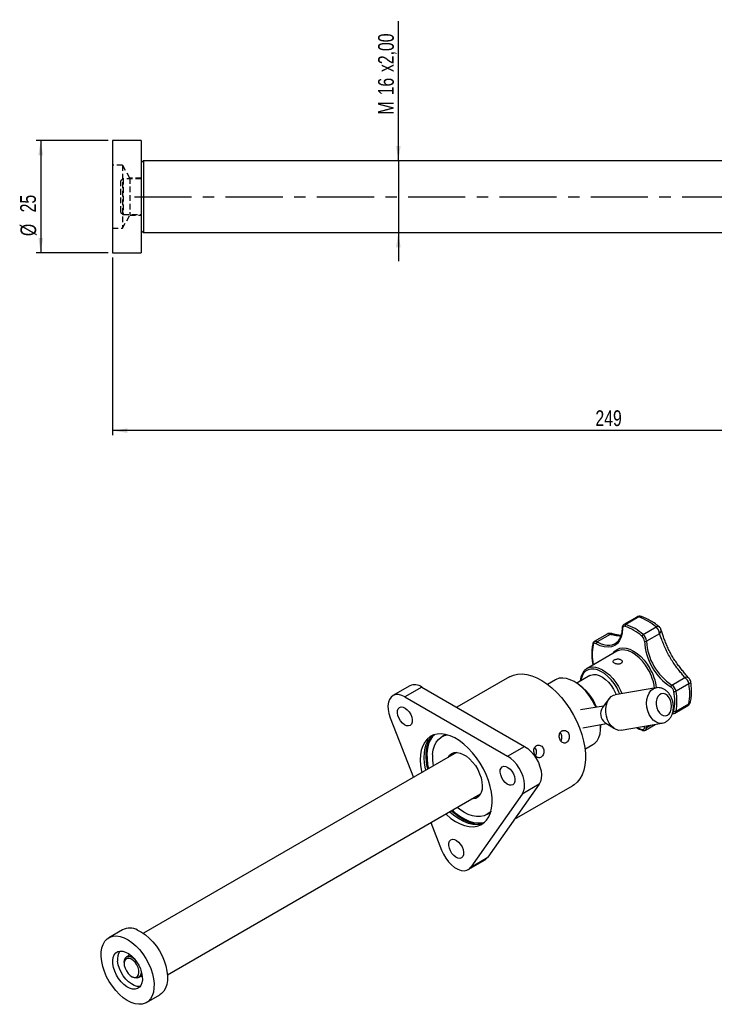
# Model space of a CAD drawing. Extents: x 29 to 411, y 54 to 283.
# Tile 1 of 12: x 29 to 183, y 54 to 273. Entities that reach past the tile are written whole.
import ezdxf

# ---------------------------------------------------------------- set-up
doc = ezdxf.new("R2010")
doc.units = 0
doc.linetypes.add('CENTERX2', pattern=[20.32, 12.7, -2.54, 2.54, -2.54])
doc.linetypes.add('HIDDEN', pattern=[1.905, 1.27, -0.635])
doc.layers.get('0').update_dxf_attribs({"linetype": 'CONTINUOUS'})
doc.layers.add('FORMATO', color=179, linetype='CONTINUOUS')
doc.styles.add('SLDTEXTSTYLE0', font='TXT', dxfattribs={"width": 0.75})
doc.dimstyles.new('SLDDIMSTYLE3', dxfattribs={"dimtxt": 3.5, "dimasz": 3.302, "dimexe": 0, "dimexo": 0.0625, "dimgap": 0.875, "dimtad": 1, "dimdec": 3, "dimrnd": 1e-09, "dimzin": 12, "dimtxsty": 'SLDTEXTSTYLE0', "dimsah": 1, "dimcen": 0.09, "dimazin": 3, "dimtfac": 1, "dimtdec": 3, "dimtmove": 0, "dimatfit": 3, "dimtolj": 1, "dimtzin": 12})
doc.dimstyles.new('SLDDIMSTYLE4', dxfattribs={"dimtxt": 3.5, "dimasz": 3.302, "dimexe": 0, "dimexo": 0.0625, "dimgap": 0.875, "dimtad": 1, "dimdec": 0, "dimrnd": 1e-09, "dimzin": 12, "dimtxsty": 'SLDTEXTSTYLE0', "dimsah": 1, "dimcen": 0.09, "dimazin": 3, "dimtfac": 1, "dimtdec": 0, "dimtofl": 0, "dimtmove": 0, "dimatfit": 3, "dimtolj": 1, "dimtzin": 12})

# ---------------------------------------------------------------- blocks, each defined once
blk = doc.blocks.new('_D_5')
at = {"layer": 'FORMATO'}
for p, q in [((112.86, 241.19), (112.86, 272.2)), ((112.86, 241.19), (112.86, 225.19)), ((112.86, 225.19), (112.86, 218.84))]:
    blk.add_line(p, q, dxfattribs=at)
for points in [[(112.86, 241.19), (113.37, 244.49), (112.35, 244.49)], [(112.86, 225.19), (112.35, 221.89), (113.37, 221.89)]]:
    blk.add_solid(points, dxfattribs=at)
at = {"layer": 'FORMATO', "char_height": 3.5, "attachment_point": 1, "rotation": 90, "style": 'SLDTEXTSTYLE0'}
for s, insert in [('x2,00', (108.35, 260.91)), ('16', (108.35, 255.73)), ('M', (108.35, 251.45))]:
    blk.add_mtext(s, dxfattribs=dict(at, insert=insert))
blk = doc.blocks.new('_D_7')
at = {"layer": 'FORMATO'}
for p, q in [((298.11, 223.19), (298.11, 180.14)), ((49.26, 219.69), (49.26, 180.14)), ((298.11, 181.14), (49.26, 181.14))]:
    blk.add_line(p, q, dxfattribs=at)
for points in [[(49.26, 181.14), (52.56, 180.64), (52.56, 181.65)], [(298.11, 181.14), (294.81, 181.65), (294.81, 180.64)]]:
    blk.add_solid(points, dxfattribs=at)
at = {"layer": 'FORMATO', "insert": (156.73, 185.66), "char_height": 3.5, "attachment_point": 1, "style": 'SLDTEXTSTYLE0'}
blk.add_mtext('249', dxfattribs=at)
blk = doc.blocks.new('_D_8')
at = {"layer": 'FORMATO'}
for p, q in [((48.26, 245.69), (32.26, 245.69)), ((33.26, 245.69), (33.26, 220.69)), ((48.26, 220.69), (32.26, 220.69))]:
    blk.add_line(p, q, dxfattribs=at)
for points in [[(33.26, 245.69), (32.75, 242.39), (33.77, 242.39)], [(33.26, 220.69), (33.77, 223.99), (32.75, 223.99)]]:
    blk.add_solid(points, dxfattribs=at)
at = {"layer": 'FORMATO', "char_height": 3.5, "attachment_point": 1, "rotation": 90, "style": 'SLDTEXTSTYLE0'}
for s, insert in [('25', (28.69, 229.7)), ('%%c', (28.75, 224.42))]:
    blk.add_mtext(s, dxfattribs=dict(at, insert=insert))

msp = doc.modelspace()

# ---------------------------------------------------------------- linework, layer by layer
at = {"color": 7, "linetype": 'CONTINUOUS'}
for p, q in [((55.6072, 245.6903), (49.2572, 245.6903)), ((49.2572, 245.6903), (49.2572, 220.6903)), ((55.6072, 245.6903), (55.6072, 220.6903)), ((56.1072, 241.1903), (55.6072, 240.6903)), ((204.4072, 241.1903), (56.1072, 241.1903)), ((56.1072, 241.1903), (56.1072, 225.1903)), ((55.6072, 225.6903), (56.1072, 225.1903)), ((56.1072, 225.1903), (204.4072, 225.1903)), ((49.2572, 220.6903), (55.6072, 220.6903)), ((165.9049, 139.6609), (163.0383, 138.006)), ((166.3789, 139.6831), (163.5123, 138.0282)), ((159.3323, 135.8654), (156.4657, 134.2105)), ((167.365, 135.8041), (170.2316, 137.459)), ((170.9817, 135.9646), (168.1152, 134.3098)), ((156.4657, 134.2105), (156.4822, 134.2196)), ((159.9951, 135.8016), (157.1285, 134.1467)), ((161.4675, 132.0489), (154.8678, 128.239)), ((154.8678, 128.239), (155.0681, 128.342)), ((137.6031, 126.3549), (125.889, 119.5925)), ((147.8373, 125.7198), (146.0615, 124.6947)), ((152.4759, 125.0345), (152.0046, 125.3067)), ((155.4654, 126.6595), (152.5626, 124.9837)), ((173.7488, 124.5521), (176.6154, 126.2069)), ((115.4199, 124.361), (111.6487, 122.1839)), ((118.0863, 124.0969), (114.3151, 121.9199)), ((118.0863, 124.0969), (140.9479, 110.8992)), ((170.186, 123.9291), (161.1064, 122.3679)), ((177.5344, 124.8101), (174.6678, 123.1552)), ((114.3151, 121.9199), (137.1767, 108.7221)), ((159.7955, 121.525), (158.2635, 119.5275)), ((158.5342, 119.8805), (153.3815, 118.9945)), ((174.4115, 118.3068), (174.395, 118.2977)), ((174.4115, 118.3068), (177.2781, 119.9616)), ((174.6678, 118.7063), (177.5344, 120.3611)), ((111.0492, 117.2728), (116.2018, 103.9931)), ((158.8337, 116.2113), (160.9449, 114.8403)), ((153.9083, 115.0581), (159.2068, 115.9691)), ((157.8955, 115.7458), (157.8962, 115.6453)), ((157.8962, 115.1011), (157.8962, 115.6453)), ((162.462, 114.4836), (171.5416, 116.0448)), ((167.839, 114.5113), (170.0516, 115.7886)), ((123.4137, 113.5448), (122.5381, 113.0394)), ((125.8288, 109.5506), (56.1367, 69.3183)), ((125.1836, 109.204), (125.3989, 109.5264)), ((137.1767, 108.7221), (140.9479, 110.8992)), ((154.3942, 110.2606), (156.1699, 111.2857)), ((144.214, 102.4816), (132.7841, 86.2165)), ((138.7265, 94.6727), (151.602, 102.1056)), ((144.214, 102.4816), (140.4428, 100.3045)), ((61.4696, 60.0804), (131.1617, 100.3127)), ((140.4428, 100.3045), (129.0129, 84.0394)), ((132.5373, 95.7184), (133.4128, 96.2239)), ((120.1061, 93.9305), (122.4809, 87.81)), ((128.4133, 83.4832), (132.1845, 85.6603)), ((129.0129, 84.0394), (132.7841, 86.2165)), ((51.435, 70.068), (48.4416, 68.34)), ((53.1897, 64.5379), (52.3825, 64.0719)), ((51.8301, 62.851), (51.8301, 62.5788)), ((53.4798, 59.7212), (53.7155, 59.5851)), ((55.049, 59.4529), (55.8562, 59.9189)), ((56.7743, 53.9058), (59.7677, 55.6339))]:
    msp.add_line(p, q, dxfattribs=at)
at = {"color": 7, "linetype": 'HIDDEN'}
for p, q in [((51.4617, 240.1903), (49.2572, 240.1903)), ((51.4617, 240.1903), (51.4617, 226.1903)), ((53.1072, 237.3403), (51.4617, 240.1903)), ((51.6072, 237.1903), (51.1072, 236.6903)), ((51.1072, 229.8194), (51.1072, 236.6903)), ((51.6072, 237.1903), (51.6072, 229.3378)), ((55.6072, 237.1903), (51.6072, 237.1903)), ((53.1072, 237.3403), (53.1072, 229.0403)), ((55.6072, 237.3403), (53.1072, 237.3403)), ((51.1072, 229.6903), (51.1072, 229.8194)), ((51.1072, 229.6903), (51.6072, 229.1903)), ((51.4617, 226.1903), (53.1072, 229.0403)), ((51.6072, 229.3378), (51.6072, 229.1903)), ((51.6072, 229.1903), (55.6072, 229.1903)), ((53.1072, 229.0403), (55.6072, 229.0403)), ((49.2572, 226.1903), (51.4617, 226.1903))]:
    msp.add_line(p, q, dxfattribs=at)
at = {"color": 8, "linetype": 'CONTINUOUS'}
for p, q in [((156.2045, 129.1484), (156.2307, 129.0257)), ((167.6437, 115.1184), (167.649, 115.3755)), ((168.1152, 115.1173), (168.9499, 115.5992)), ((168.1243, 115.4572), (168.1152, 115.1173))]:
    msp.add_line(p, q, dxfattribs=at)
at = {"color": 7, "linetype": 'CONTINUOUS', "flags": 128}
for points in [[(162.7621, 137.1268), (162.6865, 136.1118), (162.4692, 135.2051), (162.1155, 134.4288), (161.6339, 133.8018), (161.0363, 133.3395), (160.3371, 133.0529), (159.5534, 132.9492), (158.7043, 133.0309), (157.8105, 133.296), (156.8937, 133.7379)], [(163.3247, 137.5979), (163.2096, 137.6246), (163.102, 137.625), (163.005, 137.5992), (162.9214, 137.5478), (162.8536, 137.4724), (162.8036, 137.3751), (162.7728, 137.2588), (162.7621, 137.1268)], [(156.8937, 133.7379), (156.7741, 133.7947), (156.658, 133.8261), (156.5487, 133.8314), (156.4495, 133.8104), (156.3632, 133.7637), (156.2924, 133.6926), (156.2389, 133.5992), (156.2045, 133.4862)], [(137.6031, 126.3549), (137.6358, 126.3736), (138.4829, 126.7487), (139.4098, 126.9606), (140.4044, 127.0065), (141.4537, 126.8859), (142.5441, 126.6003), (143.6613, 126.1534), (144.7908, 125.5511), (145.9178, 124.8012), (147.0277, 123.9135), (148.106, 122.8995), (149.1386, 121.7726), (150.112, 120.5473), (151.0136, 119.2396), (151.8317, 117.8667), (152.5555, 116.4463), (153.1756, 114.9971)], [(156.8437, 119.5898), (156.6106, 120.0858), (156.0116, 121.1771), (155.323, 122.2087), (154.5603, 123.1575), (153.7405, 124.0023), (152.8818, 124.7243), (152.0036, 125.3073), (151.1254, 125.7383), (150.2667, 126.0076), (149.4469, 126.1094), (148.6842, 126.0412), (147.9956, 125.8046), (147.8373, 125.7198)], [(155.4654, 126.6595), (155.692, 126.7697), (156.262, 126.9019), (156.8956, 126.8685), (157.5713, 126.6706), (158.2661, 126.3152), (158.9564, 125.8141), (159.6185, 125.1845), (160.2301, 124.4479), (160.7701, 123.6293), (161.2204, 122.7566), (161.3663, 122.4126)], [(114.3151, 121.9199), (113.6014, 122.2532), (112.9135, 122.417), (112.2762, 122.4055), (111.7126, 122.2191), (111.2431, 121.8644), (110.8847, 121.3544), (110.6502, 120.7073), (110.5481, 119.9467), (110.5823, 119.1), (110.7513, 118.1979), (111.0492, 117.2728)], [(162.462, 114.4836), (161.9568, 114.4669), (161.3625, 114.6194), (160.7879, 114.9499), (160.2599, 115.4429), (159.8031, 116.0754), (159.439, 116.8178), (159.1845, 117.6354), (159.0516, 118.49), (159.0465, 119.3415), (159.1693, 120.1502), (159.4145, 120.8783), (159.7704, 121.4917), (160.2205, 121.9618), (160.7438, 122.2665), (161.1064, 122.3679)], [(171.8447, 122.6485), (171.3857, 122.6038), (170.9687, 122.3789), (170.6247, 121.9904), (170.3791, 121.4673), (170.2503, 120.8483), (170.2477, 120.1792), (170.3716, 119.5098), (170.6127, 118.8897), (170.9532, 118.3648), (171.3678, 117.9742), (171.8258, 117.7466), (172.2932, 117.6992), (172.7353, 117.8353), (173.1194, 118.1448), (173.4169, 118.6049), (173.6059, 119.1813), (173.6722, 119.8314), (173.611, 120.5069), (173.4268, 121.1577), (173.1332, 121.7356), (172.7521, 122.1977), (172.3117, 122.5097), (171.8447, 122.6485)], [(113.49, 119.6916), (113.9259, 119.6415), (114.3934, 119.4232), (114.8546, 119.0543), (115.272, 118.5649), (115.6119, 117.9945), (115.8467, 117.3893), (115.9574, 116.7983), (115.9351, 116.2696), (115.7815, 115.8458), (115.5091, 115.5613), (115.1399, 115.4391), (114.704, 115.4892), (114.2365, 115.7076), (113.7754, 116.0764), (113.3579, 116.5658), (113.0181, 117.1363), (112.7832, 117.7414), (112.6725, 118.3324), (112.6949, 118.8612), (112.8484, 119.285), (113.1208, 119.5695), (113.49, 119.6916)], [(153.1756, 114.9971), (153.684, 113.5379), (154.074, 112.0877), (154.3405, 110.6654), (154.4801, 109.2896), (154.4908, 107.9782), (154.3727, 106.7483), (154.1272, 105.6159), (153.7576, 104.5959), (153.2686, 103.7014), (152.6666, 102.9442), (151.9595, 102.3342), (151.602, 102.1056)], [(156.1699, 111.2857), (156.6106, 111.6007), (157.1067, 112.1546), (157.4888, 112.8503), (157.7484, 113.6722), (157.8797, 114.6021), (157.8797, 115.6191), (157.8713, 115.7395)], [(167.0811, 114.6472), (167.1962, 114.6206), (167.3038, 114.6202), (167.4008, 114.646), (167.4844, 114.6974), (167.5522, 114.7728), (167.6022, 114.8701), (167.6331, 114.9864), (167.6437, 115.1184)], [(123.4124, 95.8392), (123.5486, 95.7142), (124.5521, 94.8834), (125.5753, 94.1915), (126.6013, 93.65), (127.6132, 93.2676), (128.5945, 93.0506), (129.529, 93.0028), (130.4014, 93.1247), (131.1973, 93.4144), (131.9038, 93.8672), (132.5091, 94.4756), (133.0034, 95.2297), (133.3786, 96.117), (133.6284, 97.123), (133.7488, 98.2311), (133.7378, 99.4232), (133.5956, 100.6797), (133.3245, 101.98), (132.929, 103.3026), (132.4155, 104.626), (131.7925, 105.9283), (131.0703, 107.1882), (130.2606, 108.385), (129.3768, 109.4991), (128.4334, 110.512), (127.4459, 111.4073), (126.4304, 112.1703), (125.4037, 112.7883), (124.3827, 113.2512), (123.3841, 113.5515), (122.4242, 113.6841), (121.5189, 113.647), (120.683, 113.4408), (119.9302, 113.0688), (119.273, 112.5371), (118.722, 111.8544), (118.2864, 111.0321), (117.9733, 110.0835), (117.7878, 109.0242), (117.7329, 107.8717), (117.8097, 106.6449), (118.0168, 105.3639), (118.0795, 105.0771)], [(118.9516, 105.5805), (118.8889, 105.8674), (118.6818, 107.1484), (118.605, 108.3752), (118.6599, 109.5277), (118.8454, 110.5869), (119.1585, 111.5355), (119.5941, 112.3579), (120.1451, 113.0405), (120.533, 113.3826)], [(120.8715, 113.504), (120.4685, 113.0712), (119.9742, 112.3171), (119.5991, 111.4298), (119.3492, 110.4239), (119.2288, 109.3157), (119.2398, 108.1236), (119.3821, 106.8671), (119.5644, 105.9343)], [(120.4881, 109.0846), (120.6288, 110.1059), (120.8981, 111.0206), (121.2912, 111.8116), (121.8006, 112.464), (122.4169, 112.9659), (123.1285, 113.3078), (123.7477, 113.4603)], [(123.9137, 108.4451), (124.2685, 108.9416), (124.7347, 109.3035), (125.291, 109.5072), (125.9196, 109.546), (126.6001, 109.4188), (127.3108, 109.1296), (128.0287, 108.6876), (128.7309, 108.1072), (129.3947, 107.407), (129.9989, 106.6094), (130.5239, 105.7402), (130.953, 104.8272), (131.2723, 103.8998), (131.4715, 102.9878), (131.5444, 102.1205), (131.4884, 101.3257), (131.3055, 100.6292), (131.0014, 100.0531), (130.5861, 99.6161), (130.0727, 99.3321), (129.4779, 99.2104), (129.2466, 99.2072)], [(125.163, 109.1662), (125.3168, 109.4169), (125.3989, 109.5264)], [(140.9479, 110.8992), (141.6616, 110.4085), (142.3495, 109.7782), (142.9868, 109.0309), (143.5504, 108.1938), (144.0199, 107.2971), (144.3783, 106.3732), (144.6129, 105.4555), (144.7149, 104.5771), (144.6808, 103.7698), (144.5118, 103.0628), (144.214, 102.4816)], [(140.4428, 100.3045), (140.7406, 100.8857), (140.9096, 101.5927), (140.9437, 102.4), (140.8416, 103.2784), (140.6071, 104.1961), (140.2486, 105.12), (139.7791, 106.0167), (139.2156, 106.8538), (138.5783, 107.6011), (137.8904, 108.2314), (137.1767, 108.7221)], [(136.3522, 106.4935), (136.7881, 106.4434), (137.2556, 106.2251), (137.7168, 105.8563), (138.1342, 105.3668), (138.4741, 104.7964), (138.7089, 104.1912), (138.8196, 103.6003), (138.7973, 103.0715), (138.6437, 102.6477), (138.3713, 102.3632), (138.0022, 102.241), (137.5662, 102.2912), (137.0987, 102.5095), (136.6376, 102.8783), (136.2202, 103.3678), (135.8803, 103.9382), (135.6455, 104.5434), (135.5347, 105.1343), (135.5571, 105.6631), (135.7106, 106.0869), (135.983, 106.3714), (136.3522, 106.4935)], [(130.9257, 99.9526), (130.7271, 99.9316), (130.4959, 99.9284)], [(130.9257, 99.9526), (130.6075, 99.9272), (130.4959, 99.9284)], [(124.7092, 96.5878), (125.3477, 96.0147), (126.3692, 95.2256), (127.4042, 94.578), (128.4366, 94.0821), (129.4499, 93.7459), (130.4283, 93.5746), (130.8857, 93.5517)], [(124.8973, 96.6964), (125.5318, 96.1395), (126.5472, 95.3766), (127.5739, 94.7586), (128.5949, 94.2956), (129.5936, 93.9954), (130.5535, 93.8627), (131.4588, 93.8998), (132.1062, 94.0428)], [(133.5067, 96.5555), (133.2748, 96.2938), (132.6585, 95.7919), (131.9469, 95.45), (131.1531, 95.2744), (130.2919, 95.2684), (129.3795, 95.4321), (128.4327, 95.7625), (127.4693, 96.2534), (126.5071, 96.8956), (125.9743, 97.3181)], [(131.8318, 93.8104), (131.2735, 93.6281), (130.4011, 93.5062), (129.4666, 93.5541), (128.4853, 93.771), (127.4734, 94.1534), (126.4474, 94.695), (125.4242, 95.3869), (124.4207, 96.2177), (124.2845, 96.3426)], [(124.922, 90.228), (125.358, 90.1779), (125.8254, 89.9595), (126.2866, 89.5907), (126.704, 89.1013), (127.0439, 88.5308), (127.2787, 87.9257), (127.3894, 87.3347), (127.3671, 86.8059), (127.2135, 86.3821), (126.9411, 86.0976), (126.572, 85.9755), (126.136, 86.0256), (125.6685, 86.2439), (125.2074, 86.6128), (124.79, 87.1022), (124.4501, 87.6726), (124.2153, 88.2778), (124.1045, 88.8688), (124.1269, 89.3975), (124.2805, 89.8213), (124.5528, 90.1058), (124.922, 90.228)], [(122.4809, 87.81), (122.8968, 86.8955), (123.4157, 86.0246), (124.0188, 85.2288), (124.6845, 84.5369), (125.3885, 83.9738), (126.1054, 83.56), (126.8094, 83.3103), (127.475, 83.2338), (128.0782, 83.3332), (128.597, 83.605), (129.0129, 84.0394)], [(132.7841, 86.2165), (132.3683, 85.7821), (132.1845, 85.6603)], [(51.8248, 68.3191), (52.704, 67.871), (53.5811, 67.2722), (54.4364, 66.536), (55.2508, 65.6789), (56.0063, 64.72), (56.6858, 63.6808), (57.2742, 62.5844), (57.7584, 61.4553), (58.1275, 60.3189), (58.3734, 59.2004), (58.4904, 58.1248), (58.4761, 57.1163), (58.3306, 56.1972), (58.0574, 55.3881), (57.6624, 54.7072), (57.1544, 54.1696), (56.545, 53.7873), (55.8475, 53.5688), (55.0778, 53.5191), (54.2528, 53.6393), (53.3911, 53.9266), (52.5119, 54.3747), (51.6349, 54.9736), (50.7795, 55.7098), (49.9651, 56.5669), (49.2096, 57.5258), (48.5301, 58.565), (47.9417, 59.6614), (47.4575, 60.7904), (47.0884, 61.9269), (46.8425, 63.0454), (46.7255, 64.1209), (46.7398, 65.1295), (46.8853, 66.0486), (47.1586, 66.8577), (47.5536, 67.5386), (48.0615, 68.0762), (48.6709, 68.4585), (49.3684, 68.677), (50.1382, 68.7266), (50.9631, 68.6065), (51.8248, 68.3191)], [(54.8182, 70.0472), (55.6974, 69.5991), (56.5745, 69.0003), (57.4298, 68.2641), (58.2443, 67.407), (58.9997, 66.4481), (59.6792, 65.4088), (60.2676, 64.3124), (60.7518, 63.1834), (61.121, 62.0469), (61.3668, 60.9284), (61.4838, 59.8529), (61.4695, 58.8443), (61.3241, 57.9252), (61.0508, 57.1162), (60.6558, 56.4352), (60.1479, 55.8976), (59.7677, 55.6339)], [(49.3374, 62.5045), (49.3147, 63.2642), (49.4185, 63.9415), (49.6449, 64.5106), (49.9852, 64.9494), (50.4263, 65.2412), (50.9512, 65.3748), (51.5398, 65.3449), (52.1694, 65.1528), (52.8159, 64.8058), (53.4544, 64.3173), (54.0603, 63.706), (54.6105, 62.9955), (55.0837, 62.213), (55.4617, 61.3886), (55.7301, 60.554), (55.8785, 59.7413), (55.9012, 58.9816), (55.7974, 58.3043), (55.571, 57.7352), (55.2307, 57.2964), (54.7896, 57.0046), (54.2647, 56.871), (53.6761, 56.9009), (53.0465, 57.093), (52.4, 57.44), (51.7615, 57.9285), (51.1556, 58.5397), (50.6054, 59.2503), (50.1322, 60.0328), (49.7542, 60.8572), (49.4858, 61.6918), (49.3374, 62.5045)], [(51.8301, 62.851), (51.8893, 63.358), (52.0729, 63.7795), (52.3684, 64.0635), (52.7557, 64.1907), (53.2085, 64.1524), (53.6958, 63.9513), (54.0654, 63.7003)], [(52.3258, 60.9313), (52.7047, 60.3922), (53.1464, 59.953), (53.6152, 59.6495), (54.073, 59.5061), (54.4827, 59.5344), (54.8113, 59.7323), (55.032, 60.0836), (55.1269, 60.5598), (55.0885, 61.1225), (54.9197, 61.726), (54.6343, 62.3214), (54.2554, 62.8605), (53.8137, 63.2996), (53.3449, 63.6032), (52.8871, 63.7466), (52.4774, 63.7182), (52.1488, 63.5204), (51.9281, 63.1691), (51.8332, 62.6928), (51.8716, 62.1302), (52.0404, 61.5267), (52.3258, 60.9313)], [(52.7211, 64.2673), (52.8679, 64.4392), (53.1066, 64.6018)], [(55.4021, 57.4828), (55.304, 57.471), (54.7154, 57.5008), (54.0858, 57.6929), (53.4393, 58.0399), (52.8008, 58.5284), (52.1948, 59.1397), (51.6447, 59.8502), (51.1715, 60.6327), (50.7934, 61.4571), (50.525, 62.2917), (50.3766, 63.1044)], [(55.5687, 61.0961), (55.6013, 60.697), (55.5422, 60.1668), (55.3586, 59.7453), (55.0631, 59.4613), (54.6758, 59.3341), (54.2231, 59.3724), (53.7357, 59.5736), (53.7155, 59.5851)], [(55.87, 59.815), (55.6175, 59.692), (55.3875, 59.6484)]]:
    msp.add_lwpolyline(points, dxfattribs=at)
at = {"color": 8, "linetype": 'CONTINUOUS', "flags": 128}
for points in [[(157.1285, 134.1467), (158.0085, 133.7225), (158.797, 133.4824)], [(160.6102, 131.554), (161.0078, 132.064), (161.5363, 132.4734), (162.155, 132.7265), (162.8488, 132.8169), (163.6005, 132.7425), (164.3917, 132.5051), (165.2029, 132.1105), (166.0141, 131.5685), (166.8053, 130.8924), (167.5571, 130.0989), (168.2509, 129.2074), (168.8696, 128.24)], [(168.4672, 128.0077), (167.8605, 128.9539), (167.1788, 129.8234), (166.4398, 130.5934), (165.6627, 131.2441), (164.8675, 131.7587), (164.075, 132.1237), (163.3056, 132.3298), (162.5792, 132.3717), (161.9146, 132.2481), (161.4675, 132.0489)], [(161.4652, 123.9655), (160.8711, 124.8895), (160.2022, 125.7358), (159.4769, 126.4813), (158.7149, 127.1057), (157.937, 127.592), (157.1645, 127.9268), (156.4183, 128.101), (155.7188, 128.1099), (155.0852, 127.9533), (154.5346, 127.6354), (154.0822, 127.1648), (153.7403, 126.5545), (153.5181, 125.8211), (153.4652, 125.5048)], [(155.0681, 128.342), (155.315, 128.4382), (155.9795, 128.5618), (156.7059, 128.5199), (157.4753, 128.3138), (158.2679, 127.9488), (159.063, 127.4342), (159.8401, 126.7835), (160.5791, 126.0135), (161.2608, 125.144), (161.8676, 124.1978)], [(162.1576, 122.5487), (161.9684, 122.9889), (161.4652, 123.9655)], [(161.8676, 124.1978), (162.3837, 123.1992), (162.6269, 122.6294)], [(171.5831, 116.0524), (171.3324, 116.0211), (170.7386, 116.0814), (170.1506, 116.3244), (169.5961, 116.7385), (169.1008, 117.3046), (168.6879, 117.9961), (168.3768, 118.7807), (168.182, 119.6217), (168.1125, 120.4798), (168.1717, 121.3148), (168.3568, 122.0878), (168.6592, 122.7625), (169.0646, 123.3074), (169.5541, 123.6971), (170.1049, 123.9133), (170.1806, 123.9282)]]:
    msp.add_lwpolyline(points, dxfattribs=at)
at = {"color": 8, "linetype": 'CONTINUOUS'}
for centre, radius, start, end in [((163.2994, 137.5106), 0.5597, 67.643214, 118.541892), ((166.1657, 139.1636), 0.5615, 67.692586, 117.677386), ((166.7807, 139.065), 0.7372, 72.952878, 123.026304), ((159.608, 135.255), 0.6698, 54.69721, 114.307583), ((160.3375, 135.5888), 0.4031, 84.926914, 148.143652), ((162.8251, 137.275), 0.161, 183.881741, 246.953358), ((170.6157, 137.0067), 0.5934, 63.192579, 130.339933), ((170.4036, 136.694), 0.9307, 308.404924, 13.568629), ((156.3223, 133.6608), 0.2107, 172.538603, 235.992117), ((156.7388, 133.5929), 0.6772, 54.871431, 112.265787), ((156.2251, 129.2658), 0.1191, 197.106189, 260.04105), ((159.4356, 122.6193), 10.5169, 6.862717, 30.82062), ((159.5074, 122.6284), 10.9152, 6.846472, 30.938055), ((176.9577, 125.3435), 0.9288, 45.808104, 111.631186), ((177.3349, 125.3689), 0.5934, 289.651274, 356.800791), ((177.1914, 121.025), 0.7472, 297.325967, 346.666986), ((173.8058, 118.8053), 0.3983, 286.541343, 353.32919), ((174.1113, 118.7814), 0.5616, 302.319276, 352.313664), ((176.9778, 120.4362), 0.5616, 302.319276, 352.313664), ((170.2294, 123.928), 9.8002, 244.387648, 251.261776), ((167.2953, 114.6648), 0.2149, 184.701454, 246.778257), ((167.4631, 115.0479), 0.6558, 305.65146, 6.07711)]:
    msp.add_arc(centre, radius, start, end, dxfattribs=at)
at = {"color": 7, "linetype": 'CONTINUOUS'}
for centre, radius, start, end in [((163.7586, 137.6649), 0.439, 124.133219, 188.768113), ((159.2872, 126.2604), 12.5034, 49.755416, 70.24996), ((166.5715, 138.5061), 1.3333, 71.414266, 119.997312), ((162.1537, 127.9152), 12.5034, 49.755416, 70.24996), ((159.9989, 134.7107), 1.3333, 73.497527, 119.997312), ((159.2052, 126.1242), 12.1908, 49.755456, 70.249921), ((168.8948, 135.8524), 2.09, 3.077389, 50.235964), ((170.0389, 136.5044), 1.3333, 30, 50.706008), ((170.0389, 136.5044), 1.3333, 18.198681, 30), ((157.4038, 133.7169), 0.5104, 122.634919, 177.635936), ((159.5842, 136.3815), 3.004, 254.8081, 339.941661), ((167.6962, 135.2583), 0.6384, 121.251047, 164.456633), ((166.0785, 134.2245), 1.5675, 3.07752, 50.235823), ((166.0282, 134.1976), 2.09, 3.077389, 50.235964), ((167.8784, 134.7662), 0.5142, 242.85084, 297.420623), ((180.361, 134.8748), 12.7299, 182.548932, 237.451066), ((180.3237, 134.8533), 12.2207, 182.548943, 237.451058), ((168.2037, 131.3173), 12.1937, 169.754313, 190.245687), ((146.2179, 115.2165), 11.6429, 22.202857, 57.486514), ((175.4748, 124.4557), 2.0899, 9.763512, 56.92318), ((176.6115, 125.1204), 1.3333, 30, 41.802943), ((176.6115, 125.1204), 1.3333, 9.295336, 30), ((116.5287, 121.9629), 2.642, 53.874491, 114.815063), ((174.0256, 124.1188), 0.5141, 122.575661, 177.15299), ((172.6566, 122.8309), 1.5674, 9.76351, 56.923178), ((172.6082, 122.8008), 2.0899, 9.763512, 56.92318), ((174.3607, 123.7151), 0.6385, 255.54872, 298.744501), ((162.2022, 120.9279), 12.1937, 349.754314, 10.245686), ((162.3609, 120.9308), 12.5064, 349.754346, 10.245654), ((165.2275, 122.5856), 12.5064, 349.754346, 10.245654), ((176.6115, 121.1163), 1.3333, 299.997312, 348.590438), ((160.3384, 118.1772), 2.4756, 146.942936, 232.569617), ((174.4763, 119.1013), 0.4391, 231.234992, 295.862446), ((167.8805, 115.5707), 0.5105, 242.368334, 297.360757), ((128.7968, 108.644), 9.8331, 155.685928, 196.655809), ((131.1626, 108.4626), 10.6925, 176.665418, 190.271705), ((53.106, 66.7022), 3.7577, 62.892509, 116.401939), ((53.3573, 63.6552), 3.0311, 145.709374, 190.46945)]:
    msp.add_arc(centre, radius, start, end, dxfattribs=at)
for points, knots in [([(170.8833, 137.5363), (170.6983, 137.6837), (170.1635, 138.1095), (169.2553, 138.7211), (168.1835, 139.307), (167.4273, 139.6229), (167.0392, 139.7553), (166.9965, 139.7699)], [0, 0, 0, 0, 0.14722578, 0.42544252, 0.70470229, 0.96746035, 1, 1, 1, 1]), ([(162.3493, 135.5546), (162.2158, 135.5711), (161.8277, 135.6192), (161.1621, 135.766), (160.6158, 135.9248), (160.3737, 135.9951)], [0, 0, 0, 0, 0.22580366, 0.65689094, 1, 1, 1, 1]), ([(162.6645, 137.264), (162.6607, 137.1078), (162.6498, 136.6536), (162.5583, 135.9743), (162.4059, 135.5218), (162.3327, 135.3045)], [0, 0, 0, 0, 0.21409398, 0.62253222, 1, 1, 1, 1]), ([(163.0389, 137.988), (162.9857, 137.9577), (162.845, 137.8773), (162.6996, 137.6204), (162.6768, 137.3894), (162.6645, 137.264)], [0, 0, 0, 0, 0.21692818, 0.57481883, 1, 1, 1, 1]), ([(176.6154, 126.2069), (176.4232, 126.4468), (176.039, 126.9264), (175.2848, 127.8683), (174.4704, 128.93), (173.6757, 130.0981), (173.0024, 131.2379), (172.4212, 132.4159), (171.9189, 133.5777), (171.4881, 134.661), (171.1854, 135.4466), (171.0285, 135.8457), (170.9817, 135.9646)], [0, 0, 0, 0, 0.10203436, 0.20403912, 0.3339039, 0.43760215, 0.54131902, 0.64558257, 0.74980261, 0.85298952, 0.95618447, 1, 1, 1, 1]), ([(177.6052, 126.0094), (177.4151, 126.223), (177.0359, 126.6491), (176.3981, 127.3929), (175.7368, 128.1991), (175.0716, 129.0624), (174.4257, 129.9825), (173.8167, 130.952), (173.2624, 131.9648), (172.7717, 133.0006), (172.338, 134.0291), (171.9595, 135.0205), (171.6337, 135.9391), (171.4186, 136.575), (171.324, 136.8658), (171.3088, 136.9126)], [0, 0, 0, 0, 0.08426025, 0.16806087, 0.24997795, 0.33057143, 0.41059597, 0.49133711, 0.57186185, 0.65349081, 0.73609568, 0.81823444, 0.90065069, 0.98399789, 1, 1, 1, 1]), ([(156.1134, 133.6882), (156.0786, 133.4971), (155.978, 132.9445), (155.9004, 131.9667), (155.92, 130.7642), (156.0153, 129.8385), (156.0957, 129.329), (156.1112, 129.2306)], [0, 0, 0, 0, 0.14267619, 0.41256443, 0.68267903, 0.93874229, 1, 1, 1, 1]), ([(156.4927, 134.2191), (156.4841, 134.2166), (156.3739, 134.1848), (156.2137, 133.9985), (156.1471, 133.7924), (156.1134, 133.6882)], [0, 0, 0, 0, 0.040249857, 0.514494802, 1, 1, 1, 1]), ([(162.3745, 129.3305), (162.4458, 129.382), (162.5884, 129.4848), (162.6787, 129.6944), (162.6619, 129.9109), (162.5313, 130.1086), (162.3041, 130.2581), (162.007, 130.3424), (161.6722, 130.3567), (161.3353, 130.3049), (161.0352, 130.1987), (160.8071, 130.0546), (160.6755, 129.8884), (160.6539, 129.7131), (160.7461, 129.5408), (160.9424, 129.3862), (161.2187, 129.265), (161.5445, 129.1917), (161.8839, 129.1807), (162.1723, 129.231), (162.316, 129.3017), (162.3745, 129.3305)], [0, 0, 0, 0, 0.05331467, 0.10661612, 0.16026059, 0.21413389, 0.26763724, 0.32075456, 0.37405945, 0.42783872, 0.48164729, 0.53498272, 0.58808295, 0.6415493, 0.69541451, 0.74909171, 0.8022929, 0.85546664, 0.9090976, 0.96297428, 1, 1, 1, 1]), ([(155.0956, 128.3364), (154.9592, 128.2736), (154.6274, 128.121), (154.197, 127.7164), (153.8054, 127.1649), (153.5308, 126.4923), (153.3802, 125.9111), (153.3618, 125.535), (153.3573, 125.4425)], [0, 0, 0, 0, 0.137351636, 0.334133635, 0.531161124, 0.730841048, 0.933768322, 1, 1, 1, 1]), ([(156.1112, 129.2306), (156.1222, 129.1527), (156.1335, 129.0719), (156.1688, 128.9936), (156.1701, 128.9907)], [0, 0, 0, 0, 0.96386208, 1, 1, 1, 1]), ([(177.9185, 120.8526), (177.9557, 121.0579), (178.0617, 121.6422), (178.1387, 122.6625), (178.1125, 123.9011), (178.0123, 124.8051), (177.9362, 125.2801), (177.9273, 125.3358)], [0, 0, 0, 0, 0.14939656, 0.42522254, 0.70191583, 0.96503743, 1, 1, 1, 1]), ([(170.9075, 123.9536), (170.7346, 123.9678), (170.4887, 123.9879), (170.2515, 123.9277), (170.1811, 123.9098)], [0, 0, 0, 0, 0.7032598, 1, 1, 1, 1]), ([(171.5986, 116.0648), (171.7838, 116.1093), (172.1778, 116.2039), (172.7144, 116.5288), (173.194, 116.9735), (173.5818, 117.5294), (173.8708, 118.1815), (174.0487, 118.9156), (174.1045, 119.7043), (174.0327, 120.5136), (173.8338, 121.3093), (173.5102, 122.0608), (173.0656, 122.737), (172.5312, 123.2791), (171.9411, 123.6651), (171.3977, 123.8808), (171.0465, 123.933), (170.9075, 123.9536)], [0, 0, 0, 0, 0.05635492, 0.11987083, 0.18345257, 0.24865846, 0.31641916, 0.38667323, 0.4585314, 0.53102767, 0.60405616, 0.67789447, 0.75287695, 0.82894533, 0.89480302, 0.95835651, 1, 1, 1, 1]), ([(173.8647, 118.2511), (173.9514, 118.2313), (174.1315, 118.1901), (174.2981, 118.2613), (174.3845, 118.2982)], [0, 0, 0, 0, 0.48108931, 1, 1, 1, 1]), ([(149.2602, 114.3383), (149.1544, 114.2594), (148.9428, 114.1015), (148.7433, 113.7088), (148.6572, 113.252), (148.6958, 112.7685), (148.8496, 112.3173), (149.1003, 111.9484), (149.4225, 111.7023), (149.786, 111.6069), (150.1544, 111.6746), (150.4879, 111.8975), (150.7488, 112.2495), (150.9051, 112.6917), (150.9338, 113.175), (150.8265, 113.6438), (150.5948, 114.0438), (150.2663, 114.3322), (149.8824, 114.475), (149.5307, 114.4667), (149.337, 114.3748), (149.2602, 114.3383)], [0, 0, 0, 0, 0.053501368, 0.106995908, 0.160663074, 0.214443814, 0.268037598, 0.32143732, 0.374935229, 0.428671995, 0.482417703, 0.53592544, 0.589320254, 0.642902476, 0.69668066, 0.750358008, 0.80379686, 0.857229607, 0.910897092, 0.964677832, 1, 1, 1, 1]), ([(149.0494, 112.061), (149.0626, 112.0778), (149.1639, 112.2077), (149.2611, 112.5449), (149.3032, 113.0227), (149.1913, 113.4855), (149.0379, 113.8022), (148.9068, 113.9119), (148.8852, 113.9299)], [0, 0, 0, 0, 0.0343068, 0.26416585, 0.4953224, 0.72584128, 0.95479448, 1, 1, 1, 1]), ([(165.8267, 115.0622), (165.8796, 115.0325), (166.2642, 114.8162), (166.727, 114.636), (167.1326, 114.4945), (167.2106, 114.4673)], [0, 0, 0, 0, 0.1139872, 0.82976365, 1, 1, 1, 1]), ([(167.2106, 114.4673), (167.2836, 114.4489), (167.4597, 114.4043), (167.6918, 114.4204), (167.8071, 114.5061), (167.8384, 114.5293)], [0, 0, 0, 0, 0.34044868, 0.82152186, 1, 1, 1, 1]), ([(143.6034, 111.0727), (143.4975, 110.9937), (143.2859, 110.8359), (143.0865, 110.4431), (143.0003, 109.9863), (143.0389, 109.5029), (143.1927, 109.0517), (143.4434, 108.6828), (143.7657, 108.4366), (144.1292, 108.3413), (144.4976, 108.4089), (144.8311, 108.6319), (145.0919, 108.9839), (145.2483, 109.426), (145.2769, 109.9094), (145.1697, 110.3781), (144.938, 110.7781), (144.6095, 111.0665), (144.2256, 111.2094), (143.8739, 111.2011), (143.6801, 111.1091), (143.6034, 111.0727)], [0, 0, 0, 0, 0.05350136, 0.1069959, 0.16066306, 0.2144438, 0.26803758, 0.3214373, 0.37493521, 0.42867197, 0.48241781, 0.5359254, 0.58932008, 0.64290251, 0.69668069, 0.75035801, 0.80379684, 0.85722965, 0.91089724, 0.96467797, 1, 1, 1, 1]), ([(143.3926, 108.7953), (143.4057, 108.8122), (143.5071, 108.942), (143.6043, 109.2793), (143.6463, 109.757), (143.5345, 110.2198), (143.381, 110.5365), (143.2499, 110.6462), (143.2283, 110.6643)], [0, 0, 0, 0, 0.034306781, 0.264165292, 0.495322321, 0.725841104, 0.954794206, 1, 1, 1, 1])]:
    msp.add_open_spline(points, degree=3, knots=knots, dxfattribs=at)
at = {"color": 8, "linetype": 'CONTINUOUS'}
msp.add_open_spline([(162.3876, 135.3894), (162.1422, 135.4061), (161.5567, 135.4459), (160.7294, 135.6156), (160.1622, 135.7593), (159.9951, 135.8016)], degree=3, knots=[0, 0, 0, 0, 0.33717779, 0.80475868, 1, 1, 1, 1], dxfattribs=at)
at = {"layer": 'FORMATO', "linetype": 'CENTERX2'}
msp.add_line((54.1072, 233.1903), (275.1072, 233.1903), dxfattribs=at)

# ---------------------------------------------------------------- dimensions: what is measured, and where the dimension line sits
at = {"layer": 'FORMATO'}
for base, p1, p2, text, picture, middle in [((112.8604, 225.1903), (56.1072, 241.1903), (56.1072, 225.1903), 'M<>x2,00', '_D_5', (112.8604, 261.8221)), ((33.2572, 220.6903), (49.2572, 245.6903), (49.2572, 220.6903), '%%c<>', '_D_8', (33.2572, 229.6488))]:
    dim = msp.add_linear_dim(base=base, p1=p1, p2=p2, angle=90, text=text, dimstyle='SLDDIMSTYLE3', dxfattribs=at)
    dim.commit()
    dim.dimension.update_dxf_attribs({"geometry": picture, "text_midpoint": middle, "dimtype": 160})
dim = msp.add_linear_dim(base=(49.2572, 181.1448), p1=(298.1072, 224.1903), p2=(49.2572, 220.6903), dimstyle='SLDDIMSTYLE4', dxfattribs=at)
dim.commit()
dim.dimension.update_dxf_attribs({"geometry": '_D_7', "text_midpoint": (160.6139, 181.1448), "dimtype": 160})

doc.saveas('drawing.dxf')
